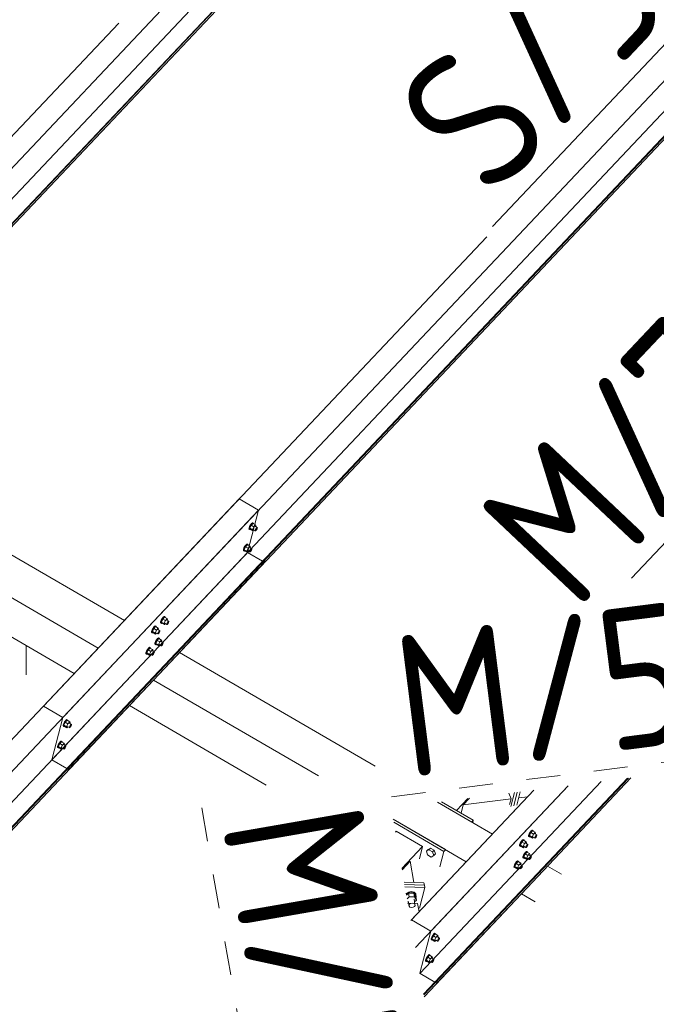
# Model space of a CAD drawing. Header units: millimetres. Extents: x -681 to 506, y -45 to 794.
# Tile 142 of 256: x -169 to -146, y 449 to 484. Entities that reach past the tile are written whole.
import ezdxf

# ---------------------------------------------------------------- set-up
doc = ezdxf.new("R2010")
doc.units = ezdxf.units.MM
doc.header["$LTSCALE"] = 0.6
doc.linetypes.add('XKITLINE00', pattern=[0])
doc.linetypes.add('XKITLINE02', pattern=[4, 2, -2])
for name, color, linetype, lineweight in [('Bolt', 7, 'Continuous', 0), ('Part', 2, 'Continuous', 0), ('PartMark', 3, 'Continuous', 0)]:
    doc.layers.add(name, color=color, linetype=linetype, lineweight=lineweight)
doc.styles.add('ISOCPEUR', font='ISOCPEUR.TTF')

msp = doc.modelspace()

# ---------------------------------------------------------------- linework, layer by layer
at = {"layer": 'Bolt', "color": 3, "linetype": 'XKITLINE00', "lineweight": 0}
for p, q in [((-160.759, 466.085), (-160.797, 466.036)), ((-160.71, 466.086), (-160.773, 466.019)), ((-160.728, 466.109), (-160.759, 466.085)), ((-160.736, 466.071), (-160.705, 466.096)), ((-160.711, 466.103), (-160.728, 466.109)), ((-160.711, 466.103), (-160.688, 466.09)), ((-160.71, 466.086), (-160.617, 466.032)), ((-160.705, 466.096), (-160.688, 466.09)), ((-160.688, 466.09), (-160.689, 466.074)), ((-160.855, 465.885), (-160.852, 465.921)), ((-160.855, 465.885), (-160.832, 465.872)), ((-160.831, 465.976), (-160.852, 465.921)), ((-160.832, 465.872), (-160.829, 465.908)), ((-160.815, 465.866), (-160.832, 465.872)), ((-160.797, 466.036), (-160.831, 465.976)), ((-160.829, 465.908), (-160.808, 465.963)), ((-160.773, 466.019), (-160.823, 465.914)), ((-160.73, 465.86), (-160.823, 465.914)), ((-160.823, 465.914), (-160.81, 465.876)), ((-160.806, 465.873), (-160.815, 465.866)), ((-160.81, 465.876), (-160.717, 465.822)), ((-160.808, 465.963), (-160.774, 466.023)), ((-160.774, 466.023), (-160.736, 466.071)), ((-160.68, 465.965), (-160.773, 466.019)), ((-160.73, 465.86), (-160.68, 465.965)), ((-160.73, 465.86), (-160.717, 465.822)), ((-160.717, 465.822), (-160.681, 465.86)), ((-160.703, 465.872), (-160.629, 465.829)), ((-160.617, 466.032), (-160.68, 465.965)), ((-160.631, 465.981), (-160.557, 465.938)), ((-160.629, 465.829), (-160.627, 465.847)), ((-160.62, 465.826), (-160.629, 465.829)), ((-160.627, 465.847), (-160.617, 465.875)), ((-160.605, 465.838), (-160.62, 465.826)), ((-160.604, 465.994), (-160.617, 466.032)), ((-160.617, 465.875), (-160.6, 465.905)), ((-160.614, 465.972), (-160.604, 465.994)), ((-160.586, 465.863), (-160.605, 465.838)), ((-160.6, 465.905), (-160.581, 465.929)), ((-160.569, 465.893), (-160.586, 465.863)), ((-160.581, 465.929), (-160.565, 465.941)), ((-160.558, 465.92), (-160.569, 465.893)), ((-160.565, 465.941), (-160.557, 465.938)), ((-160.557, 465.938), (-160.558, 465.92)), ((-161.052, 465.13), (-161.05, 465.165)), ((-161.052, 465.13), (-161.029, 465.116)), ((-161.029, 465.221), (-161.05, 465.165)), ((-160.995, 465.281), (-161.029, 465.221)), ((-161.029, 465.116), (-161.027, 465.152)), ((-161.013, 465.11), (-161.029, 465.116)), ((-161.027, 465.152), (-161.005, 465.207)), ((-160.97, 465.264), (-161.021, 465.158)), ((-160.928, 465.104), (-161.021, 465.158)), ((-161.021, 465.158), (-161.008, 465.12)), ((-161.003, 465.117), (-161.013, 465.11)), ((-161.008, 465.12), (-160.915, 465.066)), ((-161.005, 465.207), (-160.971, 465.267)), ((-160.957, 465.329), (-160.995, 465.281)), ((-160.971, 465.267), (-160.934, 465.316)), ((-160.907, 465.331), (-160.97, 465.264)), ((-160.877, 465.21), (-160.97, 465.264)), ((-160.926, 465.354), (-160.957, 465.329)), ((-160.934, 465.316), (-160.902, 465.34)), ((-160.928, 465.104), (-160.877, 465.21)), ((-160.928, 465.104), (-160.915, 465.066)), ((-160.909, 465.348), (-160.926, 465.354)), ((-160.915, 465.066), (-160.879, 465.104)), ((-160.909, 465.348), (-160.886, 465.334)), ((-160.907, 465.331), (-160.814, 465.277)), ((-160.902, 465.34), (-160.886, 465.334)), ((-160.9, 465.117), (-160.826, 465.074)), ((-160.886, 465.334), (-160.887, 465.319)), ((-160.814, 465.277), (-160.877, 465.21)), ((-160.829, 465.226), (-160.754, 465.183)), ((-160.826, 465.074), (-160.825, 465.092)), ((-160.818, 465.071), (-160.826, 465.074)), ((-160.825, 465.092), (-160.814, 465.119)), ((-160.802, 465.083), (-160.818, 465.071)), ((-160.801, 465.238), (-160.814, 465.277)), ((-160.814, 465.119), (-160.797, 465.149)), ((-160.812, 465.216), (-160.801, 465.238)), ((-160.783, 465.107), (-160.802, 465.083)), ((-160.797, 465.149), (-160.778, 465.174)), ((-160.766, 465.137), (-160.783, 465.107)), ((-160.778, 465.174), (-160.763, 465.186)), ((-160.756, 465.165), (-160.766, 465.137)), ((-160.763, 465.186), (-160.754, 465.183)), ((-160.754, 465.183), (-160.756, 465.165)), ((-163.982, 462.573), (-163.979, 462.609)), ((-163.958, 462.664), (-163.979, 462.609)), ((-163.924, 462.724), (-163.958, 462.664)), ((-163.956, 462.595), (-163.935, 462.65)), ((-163.9, 462.707), (-163.95, 462.601)), ((-163.857, 462.547), (-163.95, 462.601)), ((-163.95, 462.601), (-163.937, 462.563)), ((-163.935, 462.65), (-163.901, 462.71)), ((-163.886, 462.773), (-163.924, 462.724)), ((-163.901, 462.71), (-163.863, 462.759)), ((-163.837, 462.774), (-163.9, 462.707)), ((-163.807, 462.653), (-163.9, 462.707)), ((-163.855, 462.797), (-163.886, 462.773)), ((-163.863, 462.759), (-163.832, 462.784)), ((-163.857, 462.547), (-163.807, 462.653)), ((-163.838, 462.791), (-163.855, 462.797)), ((-163.838, 462.791), (-163.815, 462.777)), ((-163.837, 462.774), (-163.744, 462.72)), ((-163.832, 462.784), (-163.815, 462.777)), ((-163.815, 462.777), (-163.816, 462.762)), ((-163.744, 462.72), (-163.807, 462.653)), ((-163.758, 462.669), (-163.684, 462.626)), ((-163.731, 462.681), (-163.744, 462.72)), ((-163.741, 462.659), (-163.731, 462.681)), ((-163.727, 462.592), (-163.708, 462.617)), ((-163.708, 462.617), (-163.692, 462.629)), ((-163.685, 462.608), (-163.696, 462.58)), ((-163.692, 462.629), (-163.684, 462.626)), ((-163.684, 462.626), (-163.685, 462.608)), ((-164.299, 462.237), (-164.296, 462.273)), ((-164.275, 462.328), (-164.296, 462.273)), ((-164.276, 462.224), (-164.273, 462.259)), ((-164.241, 462.388), (-164.275, 462.328)), ((-164.273, 462.259), (-164.252, 462.314)), ((-164.217, 462.371), (-164.267, 462.266)), ((-164.174, 462.212), (-164.267, 462.266)), ((-164.267, 462.266), (-164.254, 462.227)), ((-164.252, 462.314), (-164.218, 462.374)), ((-164.204, 462.437), (-164.241, 462.388)), ((-164.218, 462.374), (-164.18, 462.423)), ((-164.154, 462.438), (-164.217, 462.371)), ((-164.124, 462.317), (-164.217, 462.371)), ((-164.172, 462.461), (-164.204, 462.437)), ((-164.18, 462.423), (-164.149, 462.448)), ((-164.174, 462.212), (-164.124, 462.317)), ((-164.155, 462.455), (-164.172, 462.461)), ((-164.155, 462.455), (-164.132, 462.441)), ((-164.154, 462.438), (-164.061, 462.384)), ((-164.149, 462.448), (-164.132, 462.441)), ((-164.132, 462.441), (-164.133, 462.426)), ((-164.061, 462.384), (-164.124, 462.317)), ((-164.075, 462.333), (-164.001, 462.29)), ((-164.048, 462.346), (-164.061, 462.384)), ((-164.061, 462.226), (-164.044, 462.256)), ((-164.058, 462.323), (-164.048, 462.346)), ((-164.044, 462.256), (-164.025, 462.281)), ((-164.025, 462.281), (-164.009, 462.293)), ((-164.002, 462.272), (-164.013, 462.245)), ((-164.009, 462.293), (-164.001, 462.29)), ((-164.001, 462.29), (-164.002, 462.272)), ((-163.982, 462.573), (-163.959, 462.56)), ((-163.959, 462.56), (-163.956, 462.595)), ((-163.942, 462.553), (-163.959, 462.56)), ((-163.933, 462.56), (-163.942, 462.553)), ((-163.937, 462.563), (-163.844, 462.509)), ((-163.857, 462.547), (-163.844, 462.509)), ((-163.844, 462.509), (-163.808, 462.547)), ((-163.83, 462.56), (-163.756, 462.517)), ((-163.756, 462.517), (-163.754, 462.535)), ((-163.747, 462.514), (-163.756, 462.517)), ((-163.754, 462.535), (-163.744, 462.562)), ((-163.732, 462.526), (-163.747, 462.514)), ((-163.744, 462.562), (-163.727, 462.592)), ((-163.713, 462.55), (-163.732, 462.526)), ((-163.696, 462.58), (-163.713, 462.55)), ((-164.299, 462.237), (-164.276, 462.224)), ((-164.259, 462.217), (-164.276, 462.224)), ((-164.25, 462.225), (-164.259, 462.217)), ((-164.254, 462.227), (-164.161, 462.173)), ((-164.156, 461.908), (-164.177, 461.853)), ((-164.174, 462.212), (-164.161, 462.173)), ((-164.161, 462.173), (-164.125, 462.212)), ((-164.122, 461.968), (-164.156, 461.908)), ((-164.097, 461.951), (-164.148, 461.846)), ((-164.147, 462.224), (-164.073, 462.181)), ((-164.132, 461.895), (-164.099, 461.955)), ((-164.084, 462.017), (-164.122, 461.968)), ((-164.099, 461.955), (-164.061, 462.004)), ((-164.034, 462.018), (-164.097, 461.951)), ((-164.004, 461.897), (-164.097, 461.951)), ((-164.053, 462.041), (-164.084, 462.017)), ((-164.073, 462.181), (-164.071, 462.199)), ((-164.064, 462.178), (-164.073, 462.181)), ((-164.071, 462.199), (-164.061, 462.226)), ((-164.049, 462.19), (-164.064, 462.178)), ((-164.061, 462.004), (-164.029, 462.028)), ((-164.036, 462.035), (-164.053, 462.041)), ((-164.03, 462.215), (-164.049, 462.19)), ((-164.036, 462.035), (-164.013, 462.022)), ((-164.034, 462.018), (-163.941, 461.964)), ((-164.013, 462.245), (-164.03, 462.215)), ((-164.029, 462.028), (-164.013, 462.022)), ((-164.013, 462.022), (-164.014, 462.006)), ((-163.941, 461.964), (-164.004, 461.897)), ((-163.956, 461.913), (-163.881, 461.87)), ((-163.928, 461.926), (-163.941, 461.964)), ((-163.939, 461.904), (-163.928, 461.926)), ((-164.473, 461.572), (-164.494, 461.517)), ((-164.439, 461.632), (-164.473, 461.572)), ((-164.471, 461.504), (-164.45, 461.559)), ((-164.414, 461.615), (-164.465, 461.51)), ((-164.45, 461.559), (-164.416, 461.619)), ((-164.401, 461.681), (-164.439, 461.632)), ((-164.416, 461.619), (-164.378, 461.668)), ((-164.351, 461.682), (-164.414, 461.615)), ((-164.321, 461.561), (-164.414, 461.615)), ((-164.37, 461.706), (-164.401, 461.681)), ((-164.378, 461.668), (-164.346, 461.692)), ((-164.372, 461.456), (-164.321, 461.561)), ((-164.353, 461.699), (-164.37, 461.706)), ((-164.353, 461.699), (-164.33, 461.686)), ((-164.351, 461.682), (-164.258, 461.628)), ((-164.346, 461.692), (-164.33, 461.686)), ((-164.33, 461.686), (-164.331, 461.671)), ((-164.258, 461.628), (-164.321, 461.561)), ((-164.273, 461.577), (-164.198, 461.534)), ((-164.245, 461.59), (-164.258, 461.628)), ((-164.256, 461.568), (-164.245, 461.59)), ((-164.179, 461.818), (-164.177, 461.853)), ((-164.179, 461.818), (-164.156, 461.804)), ((-164.156, 461.804), (-164.154, 461.84)), ((-164.14, 461.798), (-164.156, 461.804)), ((-164.154, 461.84), (-164.132, 461.895)), ((-164.055, 461.792), (-164.148, 461.846)), ((-164.148, 461.846), (-164.135, 461.808)), ((-164.13, 461.805), (-164.14, 461.798)), ((-164.135, 461.808), (-164.042, 461.754)), ((-164.055, 461.792), (-164.004, 461.897)), ((-164.055, 461.792), (-164.042, 461.754)), ((-164.042, 461.754), (-164.006, 461.792)), ((-164.027, 461.805), (-163.953, 461.761)), ((-163.953, 461.761), (-163.952, 461.779)), ((-163.945, 461.758), (-163.953, 461.761)), ((-163.952, 461.779), (-163.941, 461.807)), ((-163.929, 461.77), (-163.945, 461.758)), ((-163.941, 461.807), (-163.924, 461.837)), ((-163.91, 461.795), (-163.929, 461.77)), ((-163.924, 461.837), (-163.905, 461.861)), ((-163.893, 461.825), (-163.91, 461.795)), ((-163.905, 461.861), (-163.89, 461.873)), ((-163.883, 461.852), (-163.893, 461.825)), ((-163.89, 461.873), (-163.881, 461.87)), ((-163.881, 461.87), (-163.883, 461.852)), ((-164.496, 461.482), (-164.494, 461.517)), ((-164.496, 461.482), (-164.473, 461.468)), ((-164.473, 461.468), (-164.471, 461.504)), ((-164.457, 461.462), (-164.473, 461.468)), ((-164.372, 461.456), (-164.465, 461.51)), ((-164.465, 461.51), (-164.452, 461.472)), ((-164.447, 461.469), (-164.457, 461.462)), ((-164.452, 461.472), (-164.359, 461.418)), ((-164.372, 461.456), (-164.359, 461.418)), ((-164.359, 461.418), (-164.323, 461.456)), ((-164.344, 461.469), (-164.27, 461.426)), ((-164.27, 461.426), (-164.269, 461.443)), ((-164.262, 461.422), (-164.27, 461.426)), ((-164.269, 461.443), (-164.258, 461.471)), ((-164.246, 461.435), (-164.262, 461.422)), ((-164.258, 461.471), (-164.241, 461.501)), ((-164.227, 461.459), (-164.246, 461.435)), ((-164.241, 461.501), (-164.222, 461.525)), ((-164.21, 461.489), (-164.227, 461.459)), ((-164.222, 461.525), (-164.207, 461.538)), ((-164.2, 461.517), (-164.21, 461.489)), ((-164.207, 461.538), (-164.198, 461.534)), ((-164.198, 461.534), (-164.2, 461.517)), ((-167.331, 459.124), (-167.368, 459.075)), ((-167.281, 459.125), (-167.344, 459.058)), ((-167.299, 459.149), (-167.331, 459.124)), ((-167.307, 459.111), (-167.276, 459.135)), ((-167.283, 459.142), (-167.299, 459.149)), ((-167.283, 459.142), (-167.259, 459.129)), ((-167.281, 459.125), (-167.188, 459.071)), ((-167.276, 459.135), (-167.259, 459.129)), ((-167.259, 459.129), (-167.26, 459.114)), ((-167.426, 458.925), (-167.423, 458.96)), ((-167.426, 458.925), (-167.403, 458.911)), ((-167.402, 459.015), (-167.423, 458.96)), ((-167.403, 458.911), (-167.4, 458.947)), ((-167.386, 458.905), (-167.403, 458.911)), ((-167.368, 459.075), (-167.402, 459.015)), ((-167.4, 458.947), (-167.379, 459.002)), ((-167.344, 459.058), (-167.394, 458.953)), ((-167.301, 458.899), (-167.394, 458.953)), ((-167.394, 458.953), (-167.381, 458.915)), ((-167.377, 458.912), (-167.386, 458.905)), ((-167.381, 458.915), (-167.288, 458.861)), ((-167.379, 459.002), (-167.345, 459.062)), ((-167.345, 459.062), (-167.307, 459.111)), ((-167.251, 459.004), (-167.344, 459.058)), ((-167.301, 458.899), (-167.251, 459.004)), ((-167.301, 458.899), (-167.288, 458.861)), ((-167.288, 458.861), (-167.252, 458.899)), ((-167.274, 458.912), (-167.2, 458.869)), ((-167.188, 459.071), (-167.251, 459.004)), ((-167.202, 459.021), (-167.128, 458.977)), ((-167.2, 458.869), (-167.198, 458.886)), ((-167.191, 458.865), (-167.2, 458.869)), ((-167.198, 458.886), (-167.188, 458.914)), ((-167.176, 458.878), (-167.191, 458.865)), ((-167.175, 459.033), (-167.188, 459.071)), ((-167.188, 458.914), (-167.171, 458.944)), ((-167.186, 459.011), (-167.175, 459.033)), ((-167.157, 458.902), (-167.176, 458.878)), ((-167.171, 458.944), (-167.152, 458.968)), ((-167.14, 458.932), (-167.157, 458.902)), ((-167.152, 458.968), (-167.136, 458.981)), ((-167.129, 458.96), (-167.14, 458.932)), ((-167.136, 458.981), (-167.128, 458.977)), ((-167.128, 458.977), (-167.129, 458.96)), ((-167.624, 458.169), (-167.621, 458.205)), ((-167.624, 458.169), (-167.6, 458.156)), ((-167.6, 458.26), (-167.621, 458.205)), ((-167.566, 458.32), (-167.6, 458.26)), ((-167.6, 458.156), (-167.598, 458.191)), ((-167.584, 458.149), (-167.6, 458.156)), ((-167.598, 458.191), (-167.577, 458.246)), ((-167.541, 458.303), (-167.592, 458.198)), ((-167.499, 458.144), (-167.592, 458.198)), ((-167.592, 458.198), (-167.579, 458.159)), ((-167.574, 458.157), (-167.584, 458.149)), ((-167.579, 458.159), (-167.486, 458.105)), ((-167.577, 458.246), (-167.543, 458.306)), ((-167.528, 458.369), (-167.566, 458.32)), ((-167.543, 458.306), (-167.505, 458.355)), ((-167.478, 458.37), (-167.541, 458.303)), ((-167.448, 458.249), (-167.541, 458.303)), ((-167.497, 458.393), (-167.528, 458.369)), ((-167.505, 458.355), (-167.473, 458.38)), ((-167.499, 458.144), (-167.448, 458.249)), ((-167.499, 458.144), (-167.486, 458.105)), ((-167.48, 458.387), (-167.497, 458.393)), ((-167.486, 458.105), (-167.45, 458.144)), ((-167.48, 458.387), (-167.457, 458.373)), ((-167.478, 458.37), (-167.385, 458.316)), ((-167.473, 458.38), (-167.457, 458.373)), ((-167.471, 458.156), (-167.397, 458.113)), ((-167.457, 458.373), (-167.458, 458.358)), ((-167.385, 458.316), (-167.448, 458.249)), ((-167.4, 458.265), (-167.325, 458.222)), ((-167.397, 458.113), (-167.396, 458.131)), ((-167.389, 458.11), (-167.397, 458.113)), ((-167.396, 458.131), (-167.385, 458.158)), ((-167.373, 458.122), (-167.389, 458.11)), ((-167.372, 458.278), (-167.385, 458.316)), ((-167.385, 458.158), (-167.368, 458.188)), ((-167.383, 458.255), (-167.372, 458.278)), ((-167.354, 458.147), (-167.373, 458.122)), ((-167.368, 458.188), (-167.349, 458.213)), ((-167.337, 458.177), (-167.354, 458.147)), ((-167.349, 458.213), (-167.334, 458.225)), ((-167.327, 458.204), (-167.337, 458.177)), ((-167.334, 458.225), (-167.325, 458.222)), ((-167.325, 458.222), (-167.327, 458.204)), ((-150.974, 455.022), (-150.971, 455.057)), ((-150.974, 455.022), (-150.951, 455.008)), ((-150.95, 455.112), (-150.971, 455.057)), ((-150.951, 455.008), (-150.948, 455.044)), ((-150.934, 455.002), (-150.951, 455.008)), ((-150.916, 455.172), (-150.95, 455.112)), ((-150.948, 455.044), (-150.927, 455.099)), ((-150.892, 455.155), (-150.942, 455.05)), ((-150.849, 454.996), (-150.942, 455.05)), ((-150.942, 455.05), (-150.929, 455.012)), ((-150.925, 455.009), (-150.934, 455.002)), ((-150.929, 455.012), (-150.836, 454.958)), ((-150.927, 455.099), (-150.893, 455.159)), ((-150.878, 455.221), (-150.916, 455.172)), ((-150.893, 455.159), (-150.855, 455.208)), ((-150.829, 455.222), (-150.892, 455.155)), ((-150.799, 455.101), (-150.892, 455.155)), ((-150.847, 455.246), (-150.878, 455.221)), ((-150.855, 455.208), (-150.824, 455.232)), ((-150.849, 454.996), (-150.799, 455.101)), ((-150.849, 454.996), (-150.836, 454.958)), ((-150.83, 455.239), (-150.847, 455.246)), ((-150.836, 454.958), (-150.8, 454.996)), ((-150.83, 455.239), (-150.807, 455.226)), ((-150.829, 455.222), (-150.736, 455.168)), ((-150.824, 455.232), (-150.807, 455.226)), ((-150.822, 455.009), (-150.748, 454.966)), ((-150.807, 455.226), (-150.808, 455.211)), ((-150.736, 455.168), (-150.799, 455.101)), ((-150.75, 455.118), (-150.676, 455.074)), ((-150.748, 454.966), (-150.746, 454.983)), ((-150.739, 454.962), (-150.748, 454.966)), ((-150.746, 454.983), (-150.736, 455.011)), ((-150.724, 454.975), (-150.739, 454.962)), ((-150.723, 455.13), (-150.736, 455.168)), ((-150.736, 455.011), (-150.719, 455.041)), ((-150.733, 455.108), (-150.723, 455.13)), ((-150.705, 454.999), (-150.724, 454.975)), ((-150.719, 455.041), (-150.7, 455.065)), ((-150.688, 455.029), (-150.705, 454.999)), ((-150.7, 455.065), (-150.684, 455.078)), ((-150.677, 455.057), (-150.688, 455.029)), ((-150.684, 455.078), (-150.676, 455.074)), ((-150.676, 455.074), (-150.677, 455.057)), ((-154.434, 454.609), (-154.522, 454.555)), ((-154.491, 454.548), (-154.434, 454.609)), ((-154.305, 454.534), (-154.434, 454.609)), ((-151.291, 454.686), (-151.288, 454.721)), ((-151.291, 454.686), (-151.268, 454.672)), ((-151.267, 454.777), (-151.288, 454.721)), ((-151.268, 454.672), (-151.265, 454.708)), ((-151.251, 454.666), (-151.268, 454.672)), ((-151.233, 454.837), (-151.267, 454.777)), ((-151.265, 454.708), (-151.244, 454.763)), ((-151.209, 454.82), (-151.259, 454.714)), ((-151.166, 454.66), (-151.259, 454.714)), ((-151.259, 454.714), (-151.246, 454.676)), ((-151.242, 454.673), (-151.251, 454.666)), ((-151.246, 454.676), (-151.153, 454.622)), ((-151.244, 454.763), (-151.21, 454.823)), ((-151.195, 454.885), (-151.233, 454.837)), ((-151.21, 454.823), (-151.172, 454.872)), ((-151.146, 454.887), (-151.209, 454.82)), ((-151.116, 454.766), (-151.209, 454.82)), ((-151.164, 454.91), (-151.195, 454.885)), ((-151.172, 454.872), (-151.141, 454.896)), ((-151.166, 454.66), (-151.116, 454.766)), ((-151.166, 454.66), (-151.153, 454.622)), ((-151.147, 454.904), (-151.164, 454.91)), ((-151.153, 454.622), (-151.117, 454.66)), ((-151.147, 454.904), (-151.124, 454.89)), ((-151.146, 454.887), (-151.053, 454.833)), ((-151.141, 454.896), (-151.124, 454.89)), ((-151.139, 454.673), (-151.065, 454.63)), ((-151.124, 454.89), (-151.125, 454.875)), ((-151.053, 454.833), (-151.116, 454.766)), ((-151.067, 454.782), (-150.993, 454.739)), ((-151.065, 454.63), (-151.063, 454.648)), ((-151.056, 454.627), (-151.065, 454.63)), ((-151.063, 454.648), (-151.053, 454.675)), ((-151.041, 454.639), (-151.056, 454.627)), ((-151.04, 454.794), (-151.053, 454.833)), ((-151.053, 454.675), (-151.036, 454.705)), ((-151.05, 454.772), (-151.04, 454.794)), ((-151.022, 454.663), (-151.041, 454.639)), ((-151.036, 454.705), (-151.017, 454.729)), ((-151.005, 454.693), (-151.022, 454.663)), ((-151.017, 454.729), (-151.001, 454.742)), ((-150.994, 454.721), (-151.005, 454.693)), ((-151.001, 454.742), (-150.993, 454.739)), ((-150.993, 454.739), (-150.994, 454.721)), ((-154.522, 454.555), (-154.58, 454.494)), ((-154.58, 454.494), (-154.491, 454.548)), ((-154.58, 454.494), (-154.539, 454.366)), ((-154.41, 454.291), (-154.539, 454.366)), ((-154.491, 454.548), (-154.363, 454.473)), ((-154.322, 454.345), (-154.41, 454.291)), ((-154.363, 454.473), (-154.305, 454.534)), ((-154.363, 454.473), (-154.322, 454.345)), ((-154.322, 454.345), (-154.264, 454.406)), ((-154.264, 454.406), (-154.305, 454.534)), ((-151.171, 454.266), (-151.169, 454.302)), ((-151.171, 454.266), (-151.148, 454.253)), ((-151.148, 454.357), (-151.169, 454.302)), ((-151.114, 454.417), (-151.148, 454.357)), ((-151.148, 454.253), (-151.146, 454.288)), ((-151.131, 454.246), (-151.148, 454.253)), ((-151.146, 454.288), (-151.124, 454.343)), ((-151.089, 454.4), (-151.14, 454.295)), ((-151.047, 454.241), (-151.14, 454.295)), ((-151.14, 454.295), (-151.127, 454.256)), ((-151.122, 454.254), (-151.131, 454.246)), ((-151.127, 454.256), (-151.034, 454.202)), ((-151.124, 454.343), (-151.09, 454.403)), ((-151.076, 454.466), (-151.114, 454.417)), ((-151.09, 454.403), (-151.053, 454.452)), ((-151.026, 454.467), (-151.089, 454.4)), ((-150.996, 454.346), (-151.089, 454.4)), ((-151.045, 454.49), (-151.076, 454.466)), ((-151.053, 454.452), (-151.021, 454.477)), ((-151.047, 454.241), (-150.996, 454.346)), ((-151.028, 454.484), (-151.045, 454.49)), ((-151.028, 454.484), (-151.005, 454.47)), ((-151.026, 454.467), (-150.933, 454.413)), ((-151.021, 454.477), (-151.005, 454.47)), ((-151.019, 454.253), (-150.945, 454.21)), ((-151.005, 454.47), (-151.006, 454.455)), ((-150.933, 454.413), (-150.996, 454.346)), ((-150.948, 454.362), (-150.873, 454.319)), ((-150.944, 454.228), (-150.933, 454.255)), ((-150.92, 454.375), (-150.933, 454.413)), ((-150.933, 454.255), (-150.916, 454.285)), ((-150.931, 454.352), (-150.92, 454.375)), ((-150.916, 454.285), (-150.897, 454.31)), ((-150.885, 454.274), (-150.902, 454.244)), ((-150.897, 454.31), (-150.882, 454.322)), ((-150.875, 454.301), (-150.885, 454.274)), ((-150.882, 454.322), (-150.873, 454.319)), ((-150.873, 454.319), (-150.875, 454.301)), ((-151.488, 453.93), (-151.486, 453.966)), ((-151.488, 453.93), (-151.465, 453.917)), ((-151.465, 454.021), (-151.486, 453.966)), ((-151.431, 454.081), (-151.465, 454.021)), ((-151.465, 453.917), (-151.463, 453.952)), ((-151.449, 453.911), (-151.465, 453.917)), ((-151.463, 453.952), (-151.441, 454.008)), ((-151.406, 454.064), (-151.457, 453.959)), ((-151.364, 453.905), (-151.457, 453.959)), ((-151.457, 453.959), (-151.444, 453.92)), ((-151.439, 453.918), (-151.449, 453.911)), ((-151.444, 453.92), (-151.351, 453.867)), ((-151.441, 454.008), (-151.407, 454.068)), ((-151.393, 454.13), (-151.431, 454.081)), ((-151.407, 454.068), (-151.37, 454.116)), ((-151.343, 454.131), (-151.406, 454.064)), ((-151.313, 454.01), (-151.406, 454.064)), ((-151.362, 454.154), (-151.393, 454.13)), ((-151.37, 454.116), (-151.338, 454.141)), ((-151.364, 453.905), (-151.313, 454.01)), ((-151.364, 453.905), (-151.351, 453.867)), ((-151.345, 454.148), (-151.362, 454.154)), ((-151.351, 453.867), (-151.315, 453.905)), ((-151.345, 454.148), (-151.322, 454.134)), ((-151.343, 454.131), (-151.25, 454.077)), ((-151.338, 454.141), (-151.322, 454.134)), ((-151.336, 453.917), (-151.262, 453.874)), ((-151.322, 454.134), (-151.323, 454.119)), ((-151.25, 454.077), (-151.313, 454.01)), ((-151.265, 454.026), (-151.19, 453.983)), ((-151.261, 453.892), (-151.25, 453.92)), ((-151.237, 454.039), (-151.25, 454.077)), ((-151.25, 453.92), (-151.233, 453.95)), ((-151.248, 454.016), (-151.237, 454.039)), ((-151.219, 453.908), (-151.238, 453.883)), ((-151.233, 453.95), (-151.214, 453.974)), ((-151.202, 453.938), (-151.219, 453.908)), ((-151.214, 453.974), (-151.199, 453.986)), ((-151.192, 453.965), (-151.202, 453.938)), ((-151.199, 453.986), (-151.19, 453.983)), ((-151.19, 453.983), (-151.192, 453.965)), ((-151.047, 454.241), (-151.034, 454.202)), ((-151.034, 454.202), (-150.998, 454.241)), ((-150.945, 454.21), (-150.944, 454.228)), ((-150.937, 454.207), (-150.945, 454.21)), ((-150.921, 454.219), (-150.937, 454.207)), ((-150.902, 454.244), (-150.921, 454.219)), ((-151.262, 453.874), (-151.261, 453.892)), ((-151.254, 453.871), (-151.262, 453.874)), ((-151.238, 453.883), (-151.254, 453.871)), ((-155.299, 453.007), (-155.307, 453.003)), ((-155.302, 452.978), (-155.295, 452.983)), ((-155.22, 453.052), (-155.299, 453.007)), ((-155.295, 452.983), (-155.216, 453.027)), ((-155.211, 453.02), (-155.289, 452.95)), ((-155.267, 452.819), (-155.188, 452.889)), ((-155.115, 453.068), (-155.22, 453.052)), ((-155.216, 453.027), (-155.11, 453.043)), ((-155.023, 453.014), (-155.211, 453.02)), ((-155.188, 452.889), (-155.211, 453.02)), ((-155.188, 452.889), (-155.001, 452.884)), ((-155.019, 453.046), (-155.115, 453.068)), ((-155.11, 453.043), (-155.015, 453.022)), ((-154.959, 452.898), (-155.023, 453.014)), ((-155.001, 452.884), (-155.023, 453.014)), ((-154.959, 452.993), (-155.019, 453.046)), ((-155.015, 453.022), (-154.955, 452.968)), ((-155.001, 452.884), (-154.936, 452.768)), ((-154.955, 452.968), (-154.959, 452.993)), ((-154.936, 452.768), (-154.959, 452.898)), ((-154.946, 452.898), (-154.956, 452.882)), ((-154.955, 452.968), (-154.946, 452.898)), ((-155.248, 452.663), (-155.239, 452.662)), ((-155.239, 452.662), (-155.215, 452.662)), ((-155.195, 452.551), (-155.228, 452.738)), ((-155.2, 452.589), (-155.176, 452.627)), ((-155.195, 452.551), (-155.2, 452.589)), ((-155.163, 452.522), (-155.195, 452.551)), ((-155.176, 452.627), (-155.129, 452.653)), ((-155.111, 452.51), (-155.163, 452.522)), ((-155.129, 452.653), (-155.072, 452.662)), ((-155.055, 452.519), (-155.111, 452.51)), ((-155.072, 452.662), (-155.02, 452.65)), ((-155.008, 452.546), (-155.055, 452.519)), ((-154.988, 452.621), (-155.02, 452.808)), ((-155.02, 452.65), (-154.988, 452.621)), ((-154.983, 452.583), (-155.008, 452.546)), ((-154.936, 452.768), (-155.003, 452.708)), ((-154.988, 452.621), (-154.983, 452.583)), ((-154.394, 451.464), (-154.415, 451.409)), ((-154.36, 451.524), (-154.394, 451.464)), ((-154.336, 451.507), (-154.386, 451.402)), ((-154.371, 451.451), (-154.337, 451.511)), ((-154.323, 451.573), (-154.36, 451.524)), ((-154.337, 451.511), (-154.299, 451.559)), ((-154.273, 451.574), (-154.336, 451.507)), ((-154.243, 451.453), (-154.336, 451.507)), ((-154.291, 451.597), (-154.323, 451.573)), ((-154.299, 451.559), (-154.268, 451.584)), ((-154.274, 451.591), (-154.291, 451.597)), ((-154.274, 451.591), (-154.251, 451.578)), ((-154.273, 451.574), (-154.18, 451.52)), ((-154.268, 451.584), (-154.251, 451.578)), ((-154.251, 451.578), (-154.252, 451.562)), ((-154.18, 451.52), (-154.243, 451.453)), ((-154.194, 451.469), (-154.12, 451.426)), ((-154.167, 451.482), (-154.18, 451.52)), ((-154.177, 451.46), (-154.167, 451.482)), ((-154.418, 451.374), (-154.415, 451.409)), ((-154.418, 451.374), (-154.395, 451.36)), ((-154.395, 451.36), (-154.392, 451.396)), ((-154.378, 451.354), (-154.395, 451.36)), ((-154.392, 451.396), (-154.371, 451.451)), ((-154.293, 451.348), (-154.386, 451.402)), ((-154.386, 451.402), (-154.373, 451.364)), ((-154.369, 451.361), (-154.378, 451.354)), ((-154.373, 451.364), (-154.28, 451.31)), ((-154.293, 451.348), (-154.243, 451.453)), ((-154.293, 451.348), (-154.28, 451.31)), ((-154.28, 451.31), (-154.244, 451.348)), ((-154.266, 451.36), (-154.192, 451.317)), ((-154.192, 451.317), (-154.19, 451.335)), ((-154.183, 451.314), (-154.192, 451.317)), ((-154.19, 451.335), (-154.18, 451.363)), ((-154.168, 451.326), (-154.183, 451.314)), ((-154.18, 451.363), (-154.163, 451.393)), ((-154.149, 451.351), (-154.168, 451.326)), ((-154.163, 451.393), (-154.144, 451.417)), ((-154.132, 451.381), (-154.149, 451.351)), ((-154.144, 451.417), (-154.128, 451.429)), ((-154.121, 451.408), (-154.132, 451.381)), ((-154.128, 451.429), (-154.12, 451.426)), ((-154.12, 451.426), (-154.121, 451.408)), ((-154.558, 450.769), (-154.592, 450.709)), ((-154.52, 450.817), (-154.558, 450.769)), ((-154.535, 450.755), (-154.497, 450.804)), ((-154.47, 450.819), (-154.533, 450.752)), ((-154.489, 450.842), (-154.52, 450.817)), ((-154.497, 450.804), (-154.465, 450.828)), ((-154.472, 450.836), (-154.489, 450.842)), ((-154.472, 450.836), (-154.449, 450.822)), ((-154.47, 450.819), (-154.377, 450.765)), ((-154.465, 450.828), (-154.449, 450.822)), ((-154.449, 450.822), (-154.45, 450.807)), ((-154.377, 450.765), (-154.44, 450.698)), ((-154.364, 450.726), (-154.377, 450.765)), ((-154.615, 450.618), (-154.613, 450.654)), ((-154.615, 450.618), (-154.592, 450.605)), ((-154.592, 450.709), (-154.613, 450.654)), ((-154.592, 450.605), (-154.59, 450.64)), ((-154.576, 450.598), (-154.592, 450.605)), ((-154.59, 450.64), (-154.569, 450.695)), ((-154.533, 450.752), (-154.584, 450.646)), ((-154.491, 450.592), (-154.584, 450.646)), ((-154.584, 450.646), (-154.571, 450.608)), ((-154.566, 450.605), (-154.576, 450.598)), ((-154.571, 450.608), (-154.478, 450.554)), ((-154.569, 450.695), (-154.535, 450.755)), ((-154.44, 450.698), (-154.533, 450.752)), ((-154.491, 450.592), (-154.44, 450.698)), ((-154.491, 450.592), (-154.478, 450.554)), ((-154.478, 450.554), (-154.442, 450.592)), ((-154.463, 450.605), (-154.389, 450.562)), ((-154.392, 450.714), (-154.317, 450.671)), ((-154.389, 450.562), (-154.388, 450.58)), ((-154.381, 450.559), (-154.389, 450.562)), ((-154.388, 450.58), (-154.377, 450.607)), ((-154.365, 450.571), (-154.381, 450.559)), ((-154.377, 450.607), (-154.36, 450.637)), ((-154.375, 450.704), (-154.364, 450.726)), ((-154.346, 450.595), (-154.365, 450.571)), ((-154.36, 450.637), (-154.341, 450.662)), ((-154.329, 450.625), (-154.346, 450.595)), ((-154.341, 450.662), (-154.326, 450.674)), ((-154.319, 450.653), (-154.329, 450.625)), ((-154.326, 450.674), (-154.317, 450.671)), ((-154.317, 450.671), (-154.319, 450.653))]:
    msp.add_line(p, q, dxfattribs=at)
at = {"layer": 'Part', "color": 2, "linetype": 'XKITLINE00', "lineweight": 0}
for p, q in [((-180.436, 466.78), (-141.24, 508.299)), ((-141.631, 506.803), (-180.828, 465.284)), ((-141.03, 506.567), (-180.226, 465.047)), ((-141.011, 506.556), (-180.207, 465.037)), ((-180.237, 464.923), (-141.041, 506.443)), ((-167.428, 459.228), (-128.232, 500.748)), ((-128.623, 499.252), (-167.819, 457.732)), ((-128.022, 499.016), (-167.218, 457.496)), ((-128.003, 499.005), (-167.199, 457.485)), ((-164.231, 460.547), (-131.952, 494.74)), ((-165.457, 483.774), (-181.124, 467.179)), ((-152.449, 476.223), (-168.116, 459.627)), ((-176.317, 469.075), (-165.258, 462.655)), ((-177.239, 468.098), (-166.18, 461.678)), ((-178.088, 467.199), (-167.029, 460.779)), ((-161.199, 466.954), (-176.866, 450.359)), ((-161.199, 466.954), (-160.511, 466.555)), ((-199.708, 425.035), (-160.511, 466.555)), ((-160.511, 466.555), (-160.902, 465.059)), ((-160.902, 465.059), (-200.099, 423.539)), ((-160.37, 464.75), (-160.902, 465.059)), ((-160.301, 464.823), (-199.497, 423.303)), ((-160.282, 464.812), (-199.478, 423.292)), ((-164.231, 460.547), (-160.312, 464.699)), ((-160.312, 464.699), (-160.282, 464.812)), ((-160.282, 464.812), (-160.301, 464.823)), ((-168.726, 460.732), (-168.726, 461.764)), ((-163.309, 461.524), (-156.39, 457.508)), ((-196.511, 426.354), (-164.231, 460.547)), ((-167.229, 457.372), (-164.231, 460.547)), ((-164.231, 460.547), (-158.395, 457.159)), ((-168.116, 459.627), (-167.428, 459.228)), ((-165.08, 459.648), (-160.24, 456.838)), ((-167.428, 459.228), (-167.819, 457.732)), ((-167.819, 457.732), (-167.287, 457.423)), ((-167.199, 457.485), (-167.229, 457.372)), ((-167.218, 457.496), (-167.199, 457.485)), ((-147.474, 457.08), (-154.679, 449.447)), ((-147.441, 457.084), (-154.675, 449.421)), ((-147.474, 457.08), (-154.21, 449.945)), ((-147.441, 457.084), (-154.191, 449.934)), ((-151.223, 452.996), (-147.353, 457.095)), ((-151.223, 452.996), (-147.353, 457.095)), ((-154.967, 451.098), (-149.571, 456.813)), ((-148.411, 456.961), (-154.808, 450.185)), ((-148.411, 456.961), (-154.808, 450.185)), ((-154.42, 451.677), (-149.571, 456.813)), ((-150.781, 456.66), (-155.133, 452.05)), ((-150.781, 456.66), (-155.108, 452.076)), ((-153.519, 455.935), (-153.115, 456.363)), ((-153.056, 456.371), (-153.278, 456.136)), ((-153.278, 456.136), (-151.588, 456.35)), ((-151.588, 456.35), (-151.674, 456.546)), ((-151.64, 456.15), (-151.588, 456.35)), ((-151.601, 456.082), (-151.473, 456.572)), ((-151.495, 456.106), (-151.37, 456.585)), ((-151.495, 456.106), (-151.37, 456.585)), ((-151.389, 456.129), (-151.267, 456.598)), ((-151.323, 456.384), (-151.003, 456.425)), ((-154.185, 456.227), (-152.25, 455.104)), ((-152.982, 455.529), (-154.185, 456.227)), ((-154.051, 456.244), (-152.925, 455.591)), ((-153.355, 455.84), (-153.278, 456.136)), ((-155.755, 455.627), (-153.172, 454.127)), ((-155.755, 455.627), (-153.905, 454.553)), ((-153.962, 454.491), (-155.737, 455.522)), ((-152.925, 455.591), (-152.982, 455.529)), ((-152.982, 455.529), (-152.982, 455.529)), ((-152.946, 455.508), (-152.925, 455.591)), ((-155.676, 455.174), (-155.645, 455.208)), ((-154.716, 454.668), (-155.645, 455.208)), ((-155.453, 453.888), (-154.716, 454.668)), ((-154.831, 454.227), (-154.716, 454.668)), ((-154.105, 453.944), (-153.962, 454.491)), ((-153.962, 454.491), (-153.905, 454.552)), ((-153.905, 454.552), (-153.905, 454.553)), ((-155.444, 453.841), (-155.155, 454.147)), ((-155.155, 454.147), (-155.023, 453.391)), ((-150.301, 453.973), (-149.81, 453.688)), ((-155.368, 453.401), (-154.667, 453.381)), ((-154.653, 453.299), (-155.354, 453.319)), ((-155.354, 453.319), (-154.653, 453.299)), ((-154.638, 453.218), (-155.339, 453.238)), ((-154.83, 452.484), (-154.638, 453.218)), ((-154.667, 453.381), (-154.653, 453.299)), ((-154.653, 453.299), (-154.638, 453.218)), ((-154.663, 449.352), (-151.223, 452.996)), ((-154.221, 449.821), (-151.223, 452.996)), ((-151.223, 452.996), (-150.733, 452.711)), ((-154.895, 452.654), (-155.239, 452.664)), ((-154.843, 452.357), (-154.895, 452.654)), ((-155.108, 452.076), (-154.42, 451.677)), ((-154.42, 451.677), (-154.809, 450.191)), ((-154.809, 450.191), (-154.811, 450.181)), ((-154.808, 450.185), (-154.811, 450.181)), ((-154.811, 450.181), (-154.807, 450.178)), ((-154.807, 450.178), (-154.279, 449.872)), ((-154.191, 449.934), (-154.221, 449.821)), ((-154.21, 449.945), (-154.191, 449.934))]:
    msp.add_line(p, q, dxfattribs=at)
at = {"layer": 'PartMark', "color": 1, "linetype": 'XKITLINE00', "lineweight": 0}
for p, q in [((-152.247, 476.583), (-144.934, 484.329)), ((-147.336, 464.154), (-141.689, 470.136))]:
    msp.add_line(p, q, dxfattribs=at)
at = {"layer": 'PartMark', "color": 1, "linetype": 'XKITLINE02', "lineweight": 0}
for p, q in [((-155.81, 456.424), (-144.816, 457.821)), ((-162.525, 456.034), (-160.625, 445.115))]:
    msp.add_line(p, q, dxfattribs=at)

# ---------------------------------------------------------------- texts
at = {"layer": 'PartMark', "color": 1, "style": 'ISOCPEUR', "width": 0.85}
for s, rotation, p in [('S/5', 46.6502, (-152.272, 477.431)), ('M/7', 46.6502, (-149.321, 462.925)), ('M/5', 7.2422, (-155.291, 457.095)), ('M/5', -80.1224, (-161.831, 455.545))]:
    msp.add_text(s, height=5, rotation=rotation, dxfattribs=at).set_placement(p)

doc.saveas('drawing.dxf')
